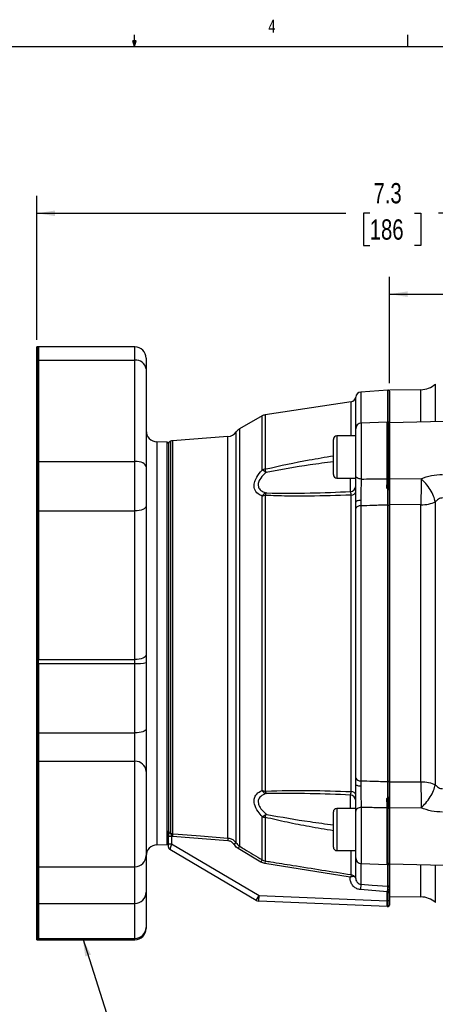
# Model space of a CAD drawing. Header units: inches. Extents: x 0.4 to 16.6, y 0.2 to 10.8.
# Tile 7 of 14: x 7.7 to 10.7, y 3.8 to 10.8. Entities that reach past the tile are written whole.
import ezdxf

# ---------------------------------------------------------------- set-up
doc = ezdxf.new("R2010")
doc.units = ezdxf.units.IN
doc.header["$MEASUREMENT"] = 0
doc.layers.add('BORDER', color=7, linetype='Continuous', lineweight=25)
doc.layers.add('SLD-0', color=7, linetype='Continuous', lineweight=25)
doc.styles.add('SLDTEXTSTYLE0', font='TXT', dxfattribs={"width": 0.75})
doc.dimstyles.new('SLDDIMSTYLE1', dxfattribs={"dimtxt": 0.145833, "dimasz": 0.13, "dimexe": 0, "dimexo": 0.0625, "dimgap": 0.036458, "dimtad": 0, "dimtih": 1, "dimtoh": 1, "dimdec": 1, "dimlfac": 1.55, "dimrnd": 1e-09, "dimzin": 12, "dimdsep": 46, "dimtxsty": 'SLDTEXTSTYLE0', "dimsah": 1, "dimcen": 0.09, "dimadec": 0, "dimazin": 3, "dimtfac": 1, "dimtdec": 1, "dimtofl": 0, "dimtmove": 0, "dimatfit": 3, "dimfxl": 0, "dimfrac": 2, "dimtolj": 1, "dimtzin": 12, "dimarcsym": 0})
doc.dimstyles.new('SLDDIMSTYLE3', dxfattribs={"dimtxt": 0.18, "dimasz": 0.13, "dimexe": 0, "dimexo": 0.0625, "dimgap": 0, "dimtad": 0, "dimtih": 1, "dimtoh": 1, "dimdec": 0, "dimrnd": 1e-09, "dimzin": 0, "dimdsep": 46, "dimtxsty": 'Standard', "dimsah": 1, "dimcen": 0.09, "dimadec": 0, "dimazin": 0, "dimtfac": 0.13, "dimtdec": 0, "dimtofl": 0, "dimtmove": 0, "dimatfit": 3, "dimfxl": 0, "dimfrac": 2, "dimtolj": 1, "dimtzin": 0, "dimarcsym": 0})

# ---------------------------------------------------------------- blocks, each defined once
blk = doc.blocks.new('_D_5')
at = {"layer": 'SLD-0'}
for p, q in [((7.7984, 8.5328), (7.7984, 9.568)), ((7.7984, 9.443), (10.0228, 9.443)), ((10.1949, 9.443), (10.1505, 9.443)), ((10.1505, 9.443), (10.1505, 9.2113)), ((10.5182, 9.443), (10.5625, 9.443)), ((10.5625, 9.443), (10.5625, 9.2113)), ((12.5115, 9.443), (10.6902, 9.443)), ((10.1505, 9.2113), (10.1949, 9.2113)), ((10.5625, 9.2113), (10.5182, 9.2113))]:
    blk.add_line(p, q, dxfattribs=at)
for points in [[(7.7984, 9.443), (7.9284, 9.423), (7.9284, 9.463)], [(12.5115, 9.443), (12.3815, 9.463), (12.3815, 9.423)]]:
    blk.add_solid(points, dxfattribs=at)
at = {"layer": 'SLD-0', "char_height": 0.14583, "attachment_point": 1, "style": 'SLDTEXTSTYLE0'}
for s, insert in [('7.3', (10.2219, 9.6605)), ('186', (10.1949, 9.3993))]:
    blk.add_mtext(s, dxfattribs=dict(at, insert=insert))
blk = doc.blocks.new('_D_6')
at = {"layer": 'SLD-0'}
for p, q in [((10.3383, 8.2201), (10.3383, 8.9865)), ((10.3383, 8.8615), (11.1643, 8.8615)), ((11.3364, 8.8615), (11.292, 8.8615)), ((11.292, 8.8615), (11.292, 8.6298)), ((11.5519, 8.8615), (11.5962, 8.8615)), ((11.5962, 8.8615), (11.5962, 8.6298)), ((12.5115, 8.8615), (11.7239, 8.8615)), ((11.292, 8.6298), (11.3364, 8.6298)), ((11.5962, 8.6298), (11.5519, 8.6298))]:
    blk.add_line(p, q, dxfattribs=at)
for points in [[(10.3383, 8.8615), (10.4683, 8.8415), (10.4683, 8.8815)], [(12.5115, 8.8615), (12.3815, 8.8815), (12.3815, 8.8415)]]:
    blk.add_solid(points, dxfattribs=at)
at = {"layer": 'SLD-0', "char_height": 0.14583, "attachment_point": 1, "style": 'SLDTEXTSTYLE0'}
for s, insert in [('3.4', (11.3095, 9.079)), ('86', (11.3364, 8.8178))]:
    blk.add_mtext(s, dxfattribs=dict(at, insert=insert))

msp = doc.modelspace()

# ---------------------------------------------------------------- linework, layer by layer
at = {"color": 7, "linetype": 'Continuous', "lineweight": 25}
for p, q in [((7.7984, 8.3864), (7.7984, 8.4828)), ((7.8089, 8.4825), (7.8012, 8.4828)), ((8.5041, 8.4825), (7.8089, 8.4825)), ((7.8089, 8.4825), (7.8089, 8.3862)), ((7.7984, 7.6588), (7.7984, 8.3864)), ((7.8012, 8.3864), (7.8012, 7.6588)), ((7.8089, 8.3862), (7.8012, 8.3864)), ((7.8089, 8.3862), (7.8089, 7.6587)), ((7.8089, 8.3862), (8.5041, 8.3862)), ((8.5041, 7.6587), (8.5041, 8.3862)), ((8.5847, 8.4019), (8.5847, 8.3253)), ((8.5847, 8.3253), (8.5847, 7.6195)), ((10.3255, 8.1719), (10.131, 8.1574)), ((10.3363, 8.1629), (10.3363, 7.9437)), ((10.563, 8.174), (10.3382, 8.1701)), ((10.0612, 8.0869), (9.4422, 7.9931)), ((9.4197, 7.9852), (9.2582, 7.8924)), ((10.3201, 7.9406), (10.133, 7.9341)), ((12.5115, 7.9927), (10.3382, 7.9357)), ((10.0941, 7.5578), (10.0941, 7.8938)), ((10.3363, 7.9302), (10.3363, 7.5398)), ((8.7363, 7.7963), (8.6625, 7.7989)), ((9.174, 7.837), (8.7752, 7.8072)), ((9.9331, 7.5632), (9.9331, 7.8168)), ((10.0941, 7.8413), (9.9577, 7.8413)), ((8.746, 7.7862), (8.746, 4.9622)), ((7.7984, 7.3023), (7.7984, 7.6588)), ((7.8012, 7.6588), (7.8012, 7.3023)), ((7.8089, 7.6587), (7.8012, 7.6588)), ((7.8089, 7.6587), (7.8089, 7.3024)), ((7.8089, 7.6587), (8.5041, 7.6587)), ((8.5041, 7.3024), (8.5041, 7.6587)), ((8.5847, 7.6195), (8.5847, 7.3365)), ((9.9577, 7.5387), (10.0941, 7.5387)), ((10.3383, 7.5364), (10.5644, 7.5337)), ((10.3277, 7.456), (10.3278, 7.4647)), ((10.3363, 7.4667), (10.3363, 7.4566)), ((10.3363, 7.3846), (10.3363, 7.4523)), ((10.3383, 7.3846), (10.3383, 7.4528)), ((9.4197, 5.2914), (9.4197, 7.4086)), ((9.4422, 7.4137), (9.4422, 5.2863)), ((10.0612, 5.2834), (10.0612, 7.4166)), ((10.1314, 7.3776), (10.131, 7.3387)), ((10.3383, 7.3846), (10.3363, 7.3846)), ((10.3363, 7.3846), (10.3363, 5.3154)), ((10.3383, 5.3154), (10.3383, 7.3846)), ((10.6675, 7.3678), (10.6675, 5.3321)), ((7.7984, 6.2326), (7.7984, 7.3023)), ((7.8089, 7.3024), (7.8012, 7.3023)), ((7.8012, 7.3023), (7.8012, 6.2326)), ((7.8089, 7.3024), (7.8089, 6.2326)), ((7.8089, 7.3024), (8.5041, 7.3024)), ((8.5041, 6.2326), (8.5041, 7.3024)), ((8.5847, 7.3365), (8.5847, 6.2667)), ((10.0939, 7.3189), (10.0941, 7.3654)), ((10.0939, 5.3811), (10.0939, 7.3189)), ((10.131, 7.3387), (10.131, 5.3613)), ((10.3255, 5.3554), (10.3255, 7.3446)), ((10.563, 7.3455), (10.3383, 7.3472)), ((10.563, 5.3544), (10.563, 7.3455)), ((7.7984, 6.2048), (7.7984, 6.2326)), ((7.8012, 6.2326), (7.8089, 6.2326)), ((7.8012, 6.2326), (7.8012, 6.2048)), ((7.8089, 6.2326), (8.5041, 6.2326)), ((7.7984, 5.7052), (7.7984, 6.2048)), ((7.8012, 6.2048), (7.8012, 5.7052)), ((7.8089, 6.2048), (7.8012, 6.2048)), ((7.8089, 6.2048), (7.8089, 5.7053)), ((7.8089, 6.2048), (8.5041, 6.2048)), ((8.5041, 5.7053), (8.5041, 6.2048)), ((8.5847, 6.2111), (8.5847, 5.7331)), ((7.7984, 5.5014), (7.7984, 5.7052)), ((7.8089, 5.7053), (7.8012, 5.7052)), ((7.8012, 5.7052), (7.8012, 5.5013)), ((7.8089, 5.7053), (8.5041, 5.7053)), ((7.8089, 5.7053), (7.8089, 5.5011)), ((8.5041, 5.5011), (8.5041, 5.7053)), ((8.5847, 5.7331), (8.5847, 5.4288)), ((7.7984, 4.7418), (7.7984, 5.5014)), ((7.8089, 5.5011), (7.8012, 5.5013)), ((7.8089, 5.5011), (7.8089, 4.7421)), ((7.8089, 5.5011), (8.5041, 5.5011)), ((8.5847, 5.4288), (8.5847, 4.8228)), ((10.0941, 5.3346), (10.0939, 5.3811)), ((10.131, 5.3613), (10.1314, 5.3223)), ((10.3363, 5.3154), (10.3383, 5.3154)), ((10.3363, 5.2476), (10.3363, 5.3154)), ((10.3383, 5.3528), (10.563, 5.3544)), ((10.3383, 5.2471), (10.3383, 5.3154)), ((10.3278, 5.2352), (10.3277, 5.244)), ((10.3363, 5.2434), (10.3363, 5.2332)), ((9.4197, 4.7926), (9.4197, 5.1036)), ((9.9331, 4.8832), (9.9331, 5.1368)), ((10.0941, 5.1613), (9.9577, 5.1613)), ((10.0941, 4.8062), (10.0941, 5.1422)), ((10.3363, 5.1602), (10.3363, 4.7698)), ((10.5644, 5.1662), (10.3383, 5.1636)), ((9.4422, 5.0976), (9.4422, 4.7842)), ((8.746, 4.9622), (8.7662, 4.9622)), ((8.746, 4.9066), (8.746, 4.9622)), ((8.7737, 4.9613), (8.7662, 4.9622)), ((8.7662, 4.9622), (8.7662, 4.9066)), ((8.7752, 4.9802), (8.7737, 4.9613)), ((9.1725, 4.9297), (8.7737, 4.9613)), ((8.6625, 4.9011), (8.7363, 4.9037)), ((8.746, 4.9066), (8.7662, 4.9066)), ((8.746, 4.8832), (8.746, 4.9066)), ((8.7662, 4.9066), (8.7559, 4.8658)), ((8.7662, 4.9066), (9.3978, 4.535)), ((9.174, 4.9487), (9.1725, 4.9297)), ((9.2332, 4.9147), (9.2169, 4.9035)), ((9.2582, 4.8903), (9.2481, 4.8738)), ((8.5847, 4.8205), (8.5847, 4.5588)), ((9.3773, 4.5003), (8.7559, 4.8658)), ((9.4097, 4.776), (9.2481, 4.8738)), ((9.9577, 4.8587), (10.0941, 4.8587)), ((10.0939, 4.6577), (10.0939, 4.8587)), ((9.4197, 4.7926), (9.4097, 4.776)), ((9.4392, 4.7652), (9.4097, 4.776)), ((9.4422, 4.7842), (9.4392, 4.7652)), ((10.0535, 4.6677), (9.4392, 4.7652)), ((10.133, 4.7659), (10.3201, 4.7594)), ((10.3363, 4.7554), (10.3363, 4.575)), ((10.3382, 4.7642), (11.3988, 4.7365)), ((7.7984, 4.4779), (7.7984, 4.7418)), ((7.8012, 4.7419), (7.8089, 4.7421)), ((7.8089, 4.7421), (8.5041, 4.7421)), ((7.8089, 4.7421), (7.8089, 4.4782)), ((10.0612, 4.6861), (10.0587, 4.6704)), ((10.131, 4.6169), (10.128, 4.5783)), ((8.5847, 4.5588), (8.5847, 4.3061)), ((9.3773, 4.5003), (9.3978, 4.535)), ((9.3961, 4.4947), (9.3978, 4.535)), ((9.3978, 4.535), (10.3215, 4.4969)), ((10.3215, 4.5633), (10.128, 4.5783)), ((10.3245, 4.6019), (10.3215, 4.5633)), ((10.3252, 4.5626), (10.3215, 4.5633)), ((10.3215, 4.4969), (10.3215, 4.5633)), ((10.3245, 4.6019), (10.3255, 4.6018)), ((10.3278, 4.5557), (10.3252, 4.5626)), ((10.3267, 4.5642), (10.3272, 4.57)), ((10.3278, 4.5557), (10.3267, 4.5642)), ((10.3278, 4.4969), (10.3278, 4.5557)), ((10.3363, 4.5557), (10.3278, 4.5557)), ((10.3363, 4.5719), (10.3363, 4.5645)), ((10.3363, 4.5645), (10.3363, 4.5557)), ((10.3363, 4.5557), (10.3363, 4.4969)), ((7.7984, 4.2272), (7.7984, 4.4779)), ((7.8012, 4.4779), (7.8089, 4.4782)), ((7.8089, 4.4782), (8.5041, 4.4782)), ((7.8089, 4.4782), (7.8089, 4.2275)), ((10.3199, 4.4566), (9.3961, 4.4947)), ((10.3199, 4.4566), (10.3215, 4.4969)), ((10.3215, 4.4969), (10.3278, 4.4969)), ((10.3278, 4.457), (10.3278, 4.4969)), ((10.3363, 4.4969), (10.3278, 4.4969)), ((10.3363, 4.4969), (10.3363, 4.467)), ((10.3382, 4.5299), (10.563, 4.5259)), ((8.5847, 4.3061), (8.5847, 4.2981)), ((7.7984, 4.2171), (7.7984, 4.2272)), ((7.8089, 4.2275), (7.8012, 4.2273)), ((7.8012, 4.2172), (7.8089, 4.2175)), ((7.8089, 4.2275), (8.5041, 4.2275)), ((7.8089, 4.2275), (7.8089, 4.2175)), ((7.8089, 4.2175), (8.5041, 4.2175))]:
    msp.add_line(p, q, dxfattribs=at)
at = {"color": 8, "linetype": 'Continuous', "lineweight": 25}
for p, q in [((7.8012, 8.4828), (7.8012, 8.3864)), ((8.5041, 8.3862), (8.5041, 8.4825)), ((10.131, 8.1574), (10.131, 7.934)), ((10.3255, 7.9405), (10.3255, 8.1719)), ((10.563, 7.9416), (10.563, 8.174)), ((10.6675, 8.2149), (10.6675, 7.9444)), ((10.0612, 7.8413), (10.0612, 8.0869)), ((10.0939, 7.8413), (10.0939, 8.1213)), ((9.4197, 7.5964), (9.4197, 7.9852)), ((9.4422, 7.9931), (9.4422, 7.6024)), ((10.133, 7.9341), (10.133, 7.5316)), ((10.3201, 7.5333), (10.3201, 7.9406)), ((10.3278, 7.5336), (10.3278, 7.9402)), ((9.2332, 4.9147), (9.2332, 7.8699)), ((9.2582, 7.8924), (9.2582, 4.8903)), ((8.6625, 7.7989), (8.6625, 4.9011)), ((8.7363, 7.5201), (8.7363, 7.7963)), ((8.7611, 7.8049), (8.7611, 4.9828)), ((8.7752, 7.8072), (8.7752, 4.9802)), ((9.174, 4.9487), (9.174, 7.837)), ((9.9577, 7.8413), (9.9577, 7.5387)), ((8.7363, 4.9037), (8.7363, 7.5201)), ((10.0574, 7.4412), (10.0574, 7.5387)), ((7.8012, 5.5013), (7.8012, 4.7419)), ((8.5041, 4.7421), (8.5041, 5.5011)), ((10.0574, 5.1613), (10.0574, 5.2587)), ((9.9577, 5.1613), (9.9577, 4.8587)), ((10.133, 5.1684), (10.133, 4.7659)), ((10.3201, 4.7594), (10.3201, 5.1667)), ((10.3278, 4.7598), (10.3278, 5.1664)), ((10.0612, 4.6861), (10.0612, 4.8587)), ((10.131, 4.766), (10.131, 4.6169)), ((10.3255, 4.6018), (10.3255, 4.7595)), ((10.563, 4.5259), (10.563, 4.7584)), ((10.6675, 4.7556), (10.6675, 4.4851)), ((7.8012, 4.7419), (7.8012, 4.4779)), ((8.5041, 4.4782), (8.5041, 4.7421)), ((7.8012, 4.4779), (7.8012, 4.2273)), ((8.5041, 4.2275), (8.5041, 4.4782)), ((7.8012, 4.2273), (7.8012, 4.2172)), ((8.5041, 4.2175), (8.5041, 4.2275))]:
    msp.add_line(p, q, dxfattribs=at)
at = {"color": 7, "linetype": 'Continuous', "lineweight": 25, "flags": 128}
for points in [[(8.5847, 7.6195), (8.5832, 7.6272), (8.5786, 7.6345), (8.5711, 7.6413), (8.5611, 7.6472), (8.5489, 7.6521), (8.5349, 7.6557), (8.5198, 7.6579), (8.5041, 7.6587)], [(10.133, 7.5316), (10.1254, 7.5322), (10.118, 7.5338), (10.1113, 7.5363), (10.1054, 7.5396), (10.1006, 7.5435), (10.097, 7.5479), (10.0948, 7.5528), (10.0941, 7.5578)], [(10.1314, 7.3776), (10.124, 7.3773), (10.1169, 7.3765), (10.1105, 7.3753), (10.1049, 7.3737), (10.1003, 7.3719), (10.0969, 7.3699), (10.0948, 7.3677), (10.0941, 7.3654)], [(8.5847, 7.3365), (8.5832, 7.3299), (8.5786, 7.3235), (8.5711, 7.3176), (8.5611, 7.3124), (8.5489, 7.3082), (8.5349, 7.305), (8.5198, 7.3031), (8.5041, 7.3024)], [(10.3255, 7.3446), (10.3276, 7.3446), (10.3296, 7.3443), (10.3314, 7.3438), (10.3331, 7.3431), (10.3345, 7.3423), (10.3355, 7.3413), (10.3361, 7.3402), (10.3363, 7.3391)], [(8.5847, 6.2667), (8.5832, 6.2601), (8.5786, 6.2537), (8.5711, 6.2478), (8.5611, 6.2426), (8.5489, 6.2384), (8.5349, 6.2352), (8.5198, 6.2333), (8.5041, 6.2326)], [(8.5847, 5.7331), (8.5832, 5.7277), (8.5786, 5.7225), (8.5711, 5.7177), (8.5611, 5.7135), (8.5489, 5.71), (8.5349, 5.7074), (8.5198, 5.7058), (8.5041, 5.7053)], [(10.1314, 5.3223), (10.124, 5.3227), (10.1169, 5.3235), (10.1105, 5.3247), (10.1049, 5.3262), (10.1003, 5.3281), (10.0969, 5.3301), (10.0948, 5.3323), (10.0941, 5.3346)], [(10.3255, 5.3554), (10.3276, 5.3554), (10.3296, 5.3557), (10.3314, 5.3562), (10.3331, 5.3568), (10.3345, 5.3577), (10.3355, 5.3587), (10.3361, 5.3598), (10.3363, 5.3609)], [(10.133, 5.1684), (10.1254, 5.1677), (10.118, 5.1662), (10.1113, 5.1637), (10.1054, 5.1604), (10.1006, 5.1565), (10.097, 5.152), (10.0948, 5.1472), (10.0941, 5.1422)], [(8.7752, 4.9802), (8.8154, 4.9771), (8.9762, 4.9643), (9.174, 4.9487)], [(10.131, 4.6169), (10.2114, 4.6107), (10.3245, 4.6019)]]:
    msp.add_lwpolyline(points, dxfattribs=at)
at = {"color": 7, "linetype": 'Continuous', "lineweight": 25}
for centre, radius, start, end in [((7.7984, 8.4022), 0.0806, 88, 90), ((8.5041, 8.4019), 0.0806, 0, 90), ((7.7984, 8.2796), 0.1068, 88.49068, 90.00008), ((8.5127, 8.3138), 0.0729, 9.08297, 96.84148), ((10.134, 8.1171), 0.0403, 94.27043, 174.1396), ((10.3262, 8.1618), 0.0101, 0, 94.27043), ((10.5602, 8.3353), 0.1613, 271, 311.70811), ((10.0554, 8.1252), 0.0387, 278.6206, 354.1396), ((9.4519, 7.9293), 0.0645, 98.6206, 119.89158), ((10.1344, 7.8938), 0.0403, 92, 180), ((10.3215, 7.9003), 0.0403, 81.0288, 92), ((10.3262, 7.9302), 0.0101, 0, 81.0288), ((8.6654, 7.8795), 0.0806, 180, 268), ((9.168, 7.9174), 0.0806, 274.27043, 323.9524), ((9.2984, 7.8225), 0.0806, 119.89158, 143.9524), ((8.7359, 7.7862), 0.0101, 0, 88), ((8.7662, 7.7853), 0.0202, 104.40046, 180), ((8.7812, 7.7268), 0.0806, 94.27043, 104.40046), ((9.9577, 7.8168), 0.0245, 90, 180), ((7.7984, 7.4926), 0.1662, 89.02989, 90.00009), ((9.451, 7.5242), 0.0786, 96.40191, 113.41754), ((9.3682, 7.4777), 0.1294, 51.64643, 66.54125), ((8.7206, 7.3942), 0.751, 14.25325, 16.0881), ((9.9577, 7.5632), 0.0245, 180, 270), ((10.3215, 7.5974), 0.0641, 268.74007, 275.62519), ((10.3284, 7.5418), 0.00819, 266.15644, 346.27012), ((10.0554, 7.4799), 0.0387, 272.93071, 359.93949), ((10.0636, 7.4479), 0.0315, 265.54637, 345.5192), ((10.3296, 7.4763), 0.0117, 261.26676, 305.22671), ((9.474, 7.3702), 0.0664, 112.53868, 144.72713), ((9.4506, 7.3242), 0.0899, 95.37485, 110.11036), ((9.5102, 7.3998), 0.0693, 152.77302, 168.51116), ((7.7984, 7.493), 0.1907, 269.99992, 270.84539), ((10.1267, 7.302), 0.0369, 83.33285, 152.69799), ((7.7984, 6.4233), 0.1907, 269.99992, 270.84539), ((7.7984, 7.2438), 1.0391, 269.99998, 270.15518), ((8.5241, 6.4695), 0.2654, 265.67014, 283.19831), ((7.7984, 5.9392), 0.234, 269.99993, 270.68896), ((7.7984, 5.4115), 0.0899, 88.20553, 90.00004), ((8.508, 5.4244), 0.0768, 3.26989, 92.93342), ((10.1267, 5.398), 0.0369, 207.30201, 276.66715), ((9.4506, 5.3758), 0.0899, 249.88964, 264.62515), ((9.474, 5.3298), 0.0664, 215.27287, 247.46132), ((9.5102, 5.3001), 0.0693, 191.48884, 207.22698), ((10.0554, 5.2201), 0.0387, 0.06051, 87.06929), ((10.0636, 5.2521), 0.0315, 14.4808, 94.45363), ((10.3296, 5.2237), 0.0117, 54.77329, 98.73324), ((9.3682, 5.2223), 0.1294, 293.45875, 308.35357), ((9.451, 5.1758), 0.0786, 246.58246, 263.59809), ((8.7206, 5.3057), 0.751, 343.9119, 345.74675), ((9.9577, 5.1368), 0.0245, 90, 180), ((10.3215, 5.1026), 0.0641, 84.37481, 91.25993), ((10.3284, 5.1582), 0.00819, 13.72988, 93.84356), ((8.7652, 5.0015), 0.0192, 181.2616, 257.81101), ((8.6654, 4.8205), 0.0806, 92, 180), ((8.7359, 4.9137), 0.0101, 272, 0), ((8.5041, 4.8228), 0.0806, 270, 0), ((8.7662, 4.8832), 0.0202, 180, 239.53446), ((9.9577, 4.8832), 0.0245, 180, 270), ((10.1344, 4.8062), 0.0403, 180, 268), ((10.3215, 4.7996), 0.0403, 268, 278.9712), ((10.3262, 4.7698), 0.0101, 278.9712, 0), ((7.7984, 4.8225), 0.0806, 270, 272), ((10.3264, 4.6117), 0.00992, 264.69834, 358.67688), ((8.5041, 4.5588), 0.0806, 270, 0), ((10.329, 4.6493), 0.0851, 268.43076, 274.91218), ((10.3292, 4.5831), 0.0133, 261.20972, 302.26397), ((7.7984, 4.5585), 0.0806, 270, 272), ((9.3978, 4.535), 0.0403, 239.53446, 267.63375), ((10.3262, 4.467), 0.0101, 278.92535, 0.00119), ((10.3262, 4.467), 0.0101, 278.9712, 0), ((10.5602, 4.3647), 0.1613, 48.29189, 89), ((10.3215, 4.4969), 0.0403, 267.63375, 278.9712), ((8.5051, 4.3071), 0.0796, 269.26592, 359.24661), ((8.5041, 4.2981), 0.0806, 270, 0), ((7.7984, 4.31), 0.0828, 269.99999, 271.94876), ((7.7984, 4.2978), 0.0806, 270, 272)]:
    msp.add_arc(centre, radius, start, end, dxfattribs=at)
for points, knots in [([(10.3383, 7.9423), (10.3383, 7.9489), (10.3383, 7.9855), (10.3383, 8.0377), (10.3383, 8.0972), (10.3383, 8.1388), (10.3383, 8.1652), (10.3383, 8.1685), (10.3383, 8.1701)], [0, 0, 0, 0, 0.041858, 0.233487, 0.425115, 0.616743, 0.808372, 1, 1, 1, 1]), ([(10.3383, 7.6901), (10.3383, 7.7131), (10.3383, 7.7591), (10.3383, 7.8226), (10.3383, 7.876), (10.3383, 7.914), (10.3383, 7.9344), (10.3383, 7.9337), (10.3383, 7.9334)], [0, 0, 0, 0, 0.178773, 0.357545, 0.536318, 0.715091, 0.893864, 1, 1, 1, 1]), ([(9.4197, 7.4086), (9.4099, 7.4137), (9.3858, 7.4263), (9.3637, 7.4556), (9.3609, 7.4943), (9.3749, 7.5368), (9.3981, 7.5713), (9.4162, 7.5922), (9.4197, 7.5964)], [0, 0, 0, 0, 0.162337, 0.395787, 0.554182, 0.711926, 0.942817, 1, 1, 1, 1]), ([(9.4485, 7.5791), (9.4449, 7.5758), (9.4275, 7.5596), (9.4043, 7.5327), (9.3903, 7.4996), (9.3912, 7.4816), (9.397, 7.4647), (9.4063, 7.4537), (9.4254, 7.4405), (9.4386, 7.4354), (9.4485, 7.4316)], [0, 0, 0, 0, 0.060426, 0.295827, 0.448101, 0.575654, 0.598782, 0.771911, 0.830481, 1, 1, 1, 1]), ([(10.0941, 7.3654), (10.0941, 7.3698), (10.0941, 7.3957), (10.0941, 7.4462), (10.0941, 7.5093), (10.0941, 7.5427), (10.0941, 7.5578)], [0, 0, 0, 0, 0.067291, 0.398, 0.728909, 1, 1, 1, 1]), ([(10.133, 7.5316), (10.1328, 7.5195), (10.1323, 7.4928), (10.1317, 7.4423), (10.1314, 7.4019), (10.1314, 7.3812), (10.1314, 7.3776)], [0, 0, 0, 0, 0.271237, 0.602164, 0.932744, 1, 1, 1, 1]), ([(10.133, 7.5316), (10.1594, 7.5318), (10.2218, 7.5323), (10.2842, 7.5329), (10.3201, 7.5333)], [0, 0, 0, 0, 0.423273, 1, 1, 1, 1]), ([(10.3191, 7.4665), (10.3191, 7.473), (10.3194, 7.4972), (10.3198, 7.5181), (10.3201, 7.5333)], [0, 0, 0, 0, 0.270251, 1, 1, 1, 1]), ([(10.3278, 7.4647), (10.3278, 7.4823), (10.3278, 7.5071), (10.3278, 7.5276), (10.3278, 7.5336)], [0, 0, 0, 0, 0.710596, 1, 1, 1, 1]), ([(10.3363, 7.5398), (10.3363, 7.5335), (10.3363, 7.5117), (10.3363, 7.4854), (10.3363, 7.4667)], [0, 0, 0, 0, 0.289375, 1, 1, 1, 1]), ([(10.3383, 7.3472), (10.3383, 7.3621), (10.3383, 7.392), (10.3383, 7.4432), (10.3383, 7.4939), (10.3383, 7.5222), (10.3383, 7.5364)], [0, 0, 0, 0, 0.249637, 0.499338, 0.749095, 1, 1, 1, 1]), ([(10.5644, 7.5337), (10.5646, 7.5166), (10.5648, 7.488), (10.5645, 7.4373), (10.564, 7.3898), (10.5633, 7.36), (10.563, 7.3455)], [0, 0, 0, 0, 0.30035, 0.499876, 0.756119, 1, 1, 1, 1]), ([(10.5644, 7.5337), (10.589, 7.5427), (10.638, 7.5605), (10.692, 7.563), (10.7191, 7.5643)], [0, 0, 0, 0, 0.499962, 1, 1, 1, 1]), ([(10.6675, 7.3678), (10.6639, 7.3814), (10.6565, 7.4092), (10.6318, 7.4557), (10.6001, 7.5), (10.5761, 7.5227), (10.5644, 7.5337)], [0, 0, 0, 0, 0.243136, 0.5, 0.756864, 1, 1, 1, 1]), ([(9.4485, 7.4316), (9.4505, 7.4315), (9.5556, 7.4287), (9.7585, 7.4298), (9.96, 7.4375), (10.0574, 7.4412)], [0, 0, 0, 0, 0.009852, 0.521484, 1, 1, 1, 1]), ([(10.0612, 7.4166), (10.0611, 7.4192), (10.0606, 7.4274), (10.0594, 7.4377), (10.0581, 7.4401), (10.0574, 7.4412)], [0, 0, 0, 0, 0.191451, 0.594457, 1, 1, 1, 1]), ([(10.3191, 7.4665), (10.3194, 7.4664), (10.3215, 7.4654), (10.3246, 7.4646), (10.3272, 7.4647), (10.3278, 7.4647)], [0, 0, 0, 0, 0.122007, 0.78766, 1, 1, 1, 1]), ([(10.3256, 7.4571), (10.3254, 7.4573), (10.3231, 7.4602), (10.3209, 7.4634), (10.3191, 7.4664), (10.3191, 7.4665)], [0, 0, 0, 0, 0.066377, 0.9799136, 1, 1, 1, 1]), ([(10.3255, 7.3446), (10.3255, 7.3607), (10.3255, 7.3929), (10.3255, 7.4333), (10.3256, 7.4541), (10.3256, 7.4571)], [0, 0, 0, 0, 0.46098, 0.92197, 1, 1, 1, 1]), ([(10.3256, 7.4571), (10.3258, 7.4569), (10.3262, 7.4564), (10.327, 7.456), (10.3275, 7.456), (10.3277, 7.456)], [0, 0, 0, 0, 0.389404, 0.782582, 1, 1, 1, 1]), ([(10.3277, 7.456), (10.3288, 7.456), (10.331, 7.456), (10.3337, 7.4561), (10.3356, 7.4563), (10.3362, 7.4565), (10.3363, 7.4566), (10.3363, 7.4566), (10.3363, 7.4566)], [0, 0, 0, 0, 0.2351758, 0.4703331, 0.7059778, 0.9423171, 0.9813475, 1, 1, 1, 1]), ([(10.3363, 7.4566), (10.3363, 7.4541), (10.3363, 7.4326), (10.3363, 7.3905), (10.3363, 7.3562), (10.3363, 7.3391)], [0, 0, 0, 0, 0.062626, 0.531308, 1, 1, 1, 1]), ([(10.0612, 7.4166), (9.9604, 7.4132), (9.8064, 7.4081), (9.6, 7.4078), (9.4948, 7.4117), (9.4422, 7.4137)], [0, 0, 0, 0, 0.486338, 0.743005, 1, 1, 1, 1]), ([(10.7191, 7.3955), (10.714, 7.3952), (10.7038, 7.3944), (10.6853, 7.3855), (10.6746, 7.3749), (10.6675, 7.3678)], [0, 0, 0, 0, 0.249706, 0.501477, 1, 1, 1, 1]), ([(10.3255, 7.3446), (10.2899, 7.3435), (10.225, 7.3415), (10.1602, 7.3395), (10.131, 7.3387)], [0, 0, 0, 0, 0.549647, 1, 1, 1, 1]), ([(7.8089, 6.2048), (7.8089, 6.2073), (7.8089, 6.2121), (7.8089, 6.2216), (7.8089, 6.2282), (7.8089, 6.2326)], [0, 0, 0, 0, 0.253152, 0.506303, 1, 1, 1, 1]), ([(8.5041, 6.2048), (8.5041, 6.2048), (8.5041, 6.2096), (8.5041, 6.2167), (8.5041, 6.2259), (8.5041, 6.2304), (8.5041, 6.2326)], [0, 0, 0, 0, 0.000053, 0.493701, 0.746851, 1, 1, 1, 1]), ([(8.5847, 6.2667), (8.5847, 6.2623), (8.5847, 6.2533), (8.5847, 6.2349), (8.5847, 6.2205), (8.5847, 6.2111)], [0, 0, 0, 0, 0.253159, 0.506319, 1, 1, 1, 1]), ([(10.0941, 5.1422), (10.0941, 5.1609), (10.0941, 5.1984), (10.0941, 5.2669), (10.0941, 5.3127), (10.0941, 5.3344), (10.0941, 5.3346)], [0, 0, 0, 0, 0.332453, 0.664935, 0.996731, 1, 1, 1, 1]), ([(10.131, 5.3613), (10.1602, 5.3604), (10.225, 5.3585), (10.2899, 5.3565), (10.3255, 5.3554)], [0, 0, 0, 0, 0.450353, 1, 1, 1, 1]), ([(10.1314, 5.3223), (10.1314, 5.3222), (10.1314, 5.3048), (10.1316, 5.2682), (10.1322, 5.2133), (10.1327, 5.1834), (10.133, 5.1684)], [0, 0, 0, 0, 0.003267, 0.334916, 0.667383, 1, 1, 1, 1]), ([(10.3256, 5.2429), (10.3256, 5.2459), (10.3255, 5.2667), (10.3255, 5.3071), (10.3255, 5.3393), (10.3255, 5.3554)], [0, 0, 0, 0, 0.07803, 0.53902, 1, 1, 1, 1]), ([(10.3363, 5.3609), (10.3363, 5.3438), (10.3363, 5.3095), (10.3363, 5.2674), (10.3363, 5.2459), (10.3363, 5.2434)], [0, 0, 0, 0, 0.4686917, 0.9373743, 1, 1, 1, 1]), ([(10.3383, 5.1636), (10.3383, 5.1777), (10.3383, 5.2059), (10.3383, 5.2565), (10.3383, 5.3078), (10.3383, 5.3378), (10.3383, 5.3528)], [0, 0, 0, 0, 0.249637, 0.499339, 0.749096, 1, 1, 1, 1]), ([(10.563, 5.3544), (10.5633, 5.3399), (10.564, 5.3102), (10.5645, 5.2626), (10.5648, 5.212), (10.5646, 5.1834), (10.5644, 5.1662)], [0, 0, 0, 0, 0.243881, 0.500124, 0.699654, 1, 1, 1, 1]), ([(10.5644, 5.1662), (10.5761, 5.1773), (10.6001, 5.2), (10.6318, 5.2443), (10.6565, 5.2908), (10.6639, 5.3186), (10.6675, 5.3321)], [0, 0, 0, 0, 0.243136, 0.5, 0.756864, 1, 1, 1, 1]), ([(10.6675, 5.3321), (10.6746, 5.3251), (10.6852, 5.3145), (10.7038, 5.3056), (10.714, 5.3048), (10.7191, 5.3044)], [0, 0, 0, 0, 0.497936, 0.748079, 1, 1, 1, 1]), ([(9.4197, 5.1036), (9.4099, 5.1155), (9.3858, 5.1445), (9.3637, 5.1887), (9.3609, 5.2293), (9.3749, 5.2624), (9.3981, 5.2812), (9.4162, 5.2897), (9.4197, 5.2914)], [0, 0, 0, 0, 0.162337, 0.395787, 0.554182, 0.711926, 0.942817, 1, 1, 1, 1]), ([(9.4485, 5.2684), (9.4449, 5.2672), (9.4275, 5.261), (9.4043, 5.2472), (9.3903, 5.222), (9.3912, 5.2036), (9.397, 5.1834), (9.4063, 5.1671), (9.4254, 5.143), (9.4386, 5.1303), (9.4485, 5.1208)], [0, 0, 0, 0, 0.060426, 0.295827, 0.448101, 0.575654, 0.598782, 0.771911, 0.830481, 1, 1, 1, 1]), ([(9.4422, 5.2863), (9.4444, 5.2864), (9.5492, 5.2916), (9.7554, 5.2936), (9.9604, 5.2868), (10.0612, 5.2834)], [0, 0, 0, 0, 0.010657, 0.513477, 1, 1, 1, 1]), ([(10.0574, 5.2587), (9.96, 5.2627), (9.7563, 5.271), (9.554, 5.2693), (9.4485, 5.2684)], [0, 0, 0, 0, 0.478666, 1, 1, 1, 1]), ([(10.0574, 5.2587), (10.0578, 5.2592), (10.0587, 5.2604), (10.0602, 5.2676), (10.0609, 5.2782), (10.0612, 5.2834)], [0, 0, 0, 0, 0.207401, 0.604963, 1, 1, 1, 1]), ([(10.3191, 5.2335), (10.3191, 5.2335), (10.321, 5.2368), (10.3233, 5.2399), (10.3256, 5.2429)], [0, 0, 0, 0, 0.020091, 1, 1, 1, 1]), ([(10.3277, 5.244), (10.3274, 5.244), (10.3269, 5.2439), (10.3262, 5.2435), (10.3258, 5.2431), (10.3256, 5.2429)], [0, 0, 0, 0, 0.2871122, 0.641942, 1, 1, 1, 1]), ([(10.3277, 5.244), (10.3288, 5.244), (10.331, 5.244), (10.3337, 5.2438), (10.3356, 5.2436), (10.3362, 5.2435), (10.3363, 5.2434), (10.3363, 5.2434), (10.3363, 5.2434)], [0, 0, 0, 0, 0.2351758, 0.4703331, 0.7059778, 0.9423171, 0.9813475, 1, 1, 1, 1]), ([(10.3278, 5.2352), (10.3271, 5.2353), (10.3245, 5.2354), (10.3215, 5.2346), (10.3194, 5.2336), (10.3191, 5.2335)], [0, 0, 0, 0, 0.242644, 0.878047, 1, 1, 1, 1]), ([(10.3201, 5.1667), (10.3198, 5.1819), (10.3194, 5.2028), (10.3191, 5.2269), (10.3191, 5.2335)], [0, 0, 0, 0, 0.7297493, 1, 1, 1, 1]), ([(10.3278, 5.1664), (10.3278, 5.1817), (10.3278, 5.2032), (10.3278, 5.2281), (10.3278, 5.2352)], [0, 0, 0, 0, 0.71275, 1, 1, 1, 1]), ([(10.3363, 5.2332), (10.3363, 5.2256), (10.3363, 5.1992), (10.3363, 5.1764), (10.3363, 5.1602)], [0, 0, 0, 0, 0.287279, 1, 1, 1, 1]), ([(10.3201, 5.1667), (10.2842, 5.167), (10.2218, 5.1676), (10.1594, 5.1682), (10.133, 5.1684)], [0, 0, 0, 0, 0.576727, 1, 1, 1, 1]), ([(10.7191, 5.1357), (10.692, 5.137), (10.638, 5.1395), (10.5889, 5.1573), (10.5644, 5.1662)], [0, 0, 0, 0, 0.500346, 1, 1, 1, 1]), ([(8.746, 4.9622), (8.746, 4.9652), (8.746, 4.9729), (8.746, 4.9843), (8.746, 4.9951), (8.746, 4.9991), (8.746, 5.0011)], [0, 0, 0, 0, 0.178605, 0.455993, 0.727872, 1, 1, 1, 1]), ([(8.7611, 4.9828), (8.7644, 4.982), (8.7691, 4.9808), (8.7738, 4.9804), (8.7752, 4.9802)], [0, 0, 0, 0, 0.70633, 1, 1, 1, 1]), ([(8.7611, 4.9828), (8.7616, 4.9817), (8.7624, 4.9794), (8.764, 4.9737), (8.7653, 4.9678), (8.7659, 4.9638), (8.7662, 4.9622)], [0, 0, 0, 0, 0.26962, 0.544282, 0.822953, 1, 1, 1, 1]), ([(10.3383, 5.0099), (10.3383, 4.9869), (10.3383, 4.9409), (10.3383, 4.8774), (10.3383, 4.824), (10.3383, 4.786), (10.3383, 4.7656), (10.3383, 4.7663), (10.3383, 4.7666)], [0, 0, 0, 0, 0.178773, 0.357545, 0.536318, 0.715091, 0.893864, 1, 1, 1, 1]), ([(9.2169, 4.9035), (9.2124, 4.9088), (9.2035, 4.9194), (9.1871, 4.9276), (9.1764, 4.9291), (9.1725, 4.9297)], [0, 0, 0, 0, 0.388938, 0.778537, 1, 1, 1, 1]), ([(9.174, 4.9487), (9.1791, 4.9479), (9.1934, 4.9459), (9.2153, 4.9354), (9.2272, 4.9216), (9.2332, 4.9147)], [0, 0, 0, 0, 0.22286, 0.613289, 1, 1, 1, 1]), ([(9.2481, 4.8738), (9.2457, 4.8754), (9.2335, 4.8832), (9.2242, 4.8945), (9.2169, 4.9035)], [0, 0, 0, 0, 0.202777, 1, 1, 1, 1]), ([(9.2332, 4.9147), (9.239, 4.9073), (9.2464, 4.8981), (9.2562, 4.8916), (9.2582, 4.8903)], [0, 0, 0, 0, 0.798196, 1, 1, 1, 1]), ([(9.2582, 4.8903), (9.2697, 4.8834), (9.3235, 4.8507), (9.3774, 4.8182), (9.4197, 4.7926)], [0, 0, 0, 0, 0.213576, 1, 1, 1, 1]), ([(9.4197, 4.7926), (9.4259, 4.7895), (9.4331, 4.7858), (9.441, 4.7844), (9.4422, 4.7842)], [0, 0, 0, 0, 0.8482658, 1, 1, 1, 1]), ([(9.4422, 4.7842), (9.4555, 4.7821), (9.5219, 4.7715), (9.7282, 4.7388), (9.9212, 4.7082), (10.0612, 4.6861)], [0, 0, 0, 0, 0.0643399, 0.3216995, 1, 1, 1, 1]), ([(10.3383, 4.5765), (10.3383, 4.5856), (10.3383, 4.6076), (10.3383, 4.6627), (10.3383, 4.7144), (10.3383, 4.7511), (10.3383, 4.7577)], [0, 0, 0, 0, 0.23891, 0.581985, 0.92506, 1, 1, 1, 1]), ([(10.0587, 4.6704), (10.0619, 4.6717), (10.068, 4.6743), (10.0771, 4.6747), (10.0833, 4.6733), (10.0858, 4.6713), (10.0867, 4.6706)], [0, 0, 0, 0, 0.295655, 0.579466, 0.848349, 1, 1, 1, 1]), ([(10.0612, 4.6861), (10.0646, 4.6853), (10.0724, 4.6834), (10.0811, 4.6775), (10.0853, 4.6723), (10.0867, 4.6706)], [0, 0, 0, 0, 0.342073, 0.78066, 1, 1, 1, 1]), ([(10.0535, 4.6677), (10.0536, 4.6677), (10.0553, 4.6687), (10.0571, 4.6696), (10.0587, 4.6704)], [0, 0, 0, 0, 0.0345668, 1, 1, 1, 1]), ([(10.128, 4.5783), (10.1193, 4.5799), (10.1018, 4.583), (10.0793, 4.5985), (10.0625, 4.6202), (10.0537, 4.6445), (10.0536, 4.6608), (10.0535, 4.6677)], [0, 0, 0, 0, 0.205521, 0.410886, 0.620513, 0.838738, 1, 1, 1, 1]), ([(10.0867, 4.6706), (10.0893, 4.6675), (10.0927, 4.6633), (10.0937, 4.6589), (10.0939, 4.6577), (10.0939, 4.6577)], [0, 0, 0, 0, 0.730944, 0.992246, 1, 1, 1, 1]), ([(10.0939, 4.6577), (10.094, 4.6565), (10.0947, 4.6503), (10.0982, 4.6397), (10.1065, 4.628), (10.1177, 4.6195), (10.1266, 4.6178), (10.131, 4.6169)], [0, 0, 0, 0, 0.062631, 0.318116, 0.556054, 0.780978, 1, 1, 1, 1]), ([(10.3363, 4.6114), (10.3363, 4.611), (10.3363, 4.6089), (10.3363, 4.6022), (10.3363, 4.5887), (10.3363, 4.5775), (10.3363, 4.5719)], [0, 0, 0, 0, 0.068437, 0.376345, 0.688251, 1, 1, 1, 1]), ([(10.3272, 4.57), (10.3269, 4.569), (10.3264, 4.5673), (10.3259, 4.5653), (10.3256, 4.5641), (10.3254, 4.5634), (10.3253, 4.563), (10.3252, 4.5628), (10.3252, 4.5627), (10.3252, 4.5626)], [0, 0, 0, 0, 0.4140802, 0.681924, 0.8275713, 0.9065816, 0.9494001, 0.9726883, 1, 1, 1, 1]), ([(10.3267, 4.5642), (10.3265, 4.564), (10.326, 4.5635), (10.3255, 4.563), (10.3252, 4.5627), (10.3252, 4.5626)], [0, 0, 0, 0, 0.435445, 0.910711, 1, 1, 1, 1]), ([(10.3272, 4.57), (10.3269, 4.5745), (10.3262, 4.5835), (10.3257, 4.5943), (10.3256, 4.5998), (10.3255, 4.6015), (10.3255, 4.6018)], [0, 0, 0, 0, 0.3134115, 0.6251362, 0.931879, 1, 1, 1, 1])]:
    msp.add_open_spline(points, degree=3, knots=knots, dxfattribs=at)
at = {"color": 8, "linetype": 'Continuous', "lineweight": 25}
for points, knots in [([(9.4422, 7.6024), (9.4444, 7.6029), (9.5492, 7.6281), (9.7128, 7.6618), (9.8751, 7.6891), (9.9331, 7.6988)], [0, 0, 0, 0, 0.013425, 0.646845, 1, 1, 1, 1]), ([(9.9331, 7.6561), (9.8772, 7.6487), (9.715, 7.6272), (9.554, 7.5982), (9.4485, 7.5791)], [0, 0, 0, 0, 0.345339, 1, 1, 1, 1]), ([(9.4485, 5.1208), (9.4505, 5.1204), (9.5556, 5.0999), (9.7172, 5.0729), (9.8772, 5.0514), (9.9331, 5.0439)], [0, 0, 0, 0, 0.012371, 0.654848, 1, 1, 1, 1]), ([(9.9331, 5.0012), (9.8751, 5.0109), (9.7639, 5.0296), (9.6, 5.0616), (9.4948, 5.0856), (9.4422, 5.0976)], [0, 0, 0, 0, 0.352936, 0.676261, 1, 1, 1, 1])]:
    msp.add_open_spline(points, degree=3, knots=knots, dxfattribs=at)
at = {"color": 7, "linetype": 'Continuous', "lineweight": 25}
for points in [[(10.3383, 7.5364), (10.3383, 7.5597), (10.3383, 7.6063), (10.3383, 7.6622), (10.3383, 7.6901)], [(10.563, 7.3455), (10.5823, 7.3467), (10.6208, 7.349), (10.6519, 7.3616), (10.6675, 7.3678)], [(10.3383, 5.3528), (10.3383, 5.4028), (10.3383, 5.5026), (10.3383, 5.6629), (10.3383, 5.8289), (10.3383, 5.9999), (10.3383, 6.1741), (10.3383, 6.35), (10.3383, 6.5259), (10.3383, 6.7001), (10.3383, 6.8711), (10.3383, 7.0371), (10.3383, 7.1973), (10.3383, 7.2972), (10.3383, 7.3472)], [(10.563, 5.3544), (10.5823, 5.3533), (10.6208, 5.351), (10.6519, 5.3384), (10.6675, 5.3321)], [(10.3383, 5.1636), (10.3383, 5.1403), (10.3383, 5.0937), (10.3383, 5.0378), (10.3383, 5.0099)]]:
    msp.add_open_spline(points, degree=3, dxfattribs=at)
at = {"layer": 'BORDER'}
for p, q in [((8.501, 10.6421), (8.501, 10.7269)), ((10.4698, 10.6421), (10.4698, 10.7269)), ((0.6263, 10.6421), (16.3763, 10.6421)), ((8.501, 10.6421), (8.4878, 10.684)), ((8.5136, 10.684), (8.4878, 10.684)), ((8.494, 10.684), (8.501, 10.6421)), ((8.501, 10.6421), (8.5136, 10.684)), ((8.5059, 10.684), (8.501, 10.6421))]:
    msp.add_line(p, q, dxfattribs=at)

# ---------------------------------------------------------------- texts
at = {"color": 7, "linetype": 'Continuous', "lineweight": 0, "insert": (9.4643, 10.8357), "char_height": 0.0937, "attachment_point": 1, "style": 'SLDTEXTSTYLE0'}
msp.add_mtext('4', dxfattribs=at)

# ---------------------------------------------------------------- dimensions: what is measured, and where the dimension line sits
at = {"layer": 'SLD-0'}
for base, p1, picture, middle in [((12.5115, 9.443), (7.7984, 8.4828), '_D_5', (10.3565, 9.443)), ((12.5115, 8.8615), (10.3383, 8.1701), '_D_6', (11.4441, 8.8615))]:
    dim = msp.add_linear_dim(base=base, p1=p1, p2=(12.5115, 9.4519), dimstyle='SLDDIMSTYLE1', dxfattribs=at)
    dim.commit()
    dim.dimension.update_dxf_attribs({"geometry": picture, "text_midpoint": middle, "dimtype": 160})

# ---------------------------------------------------------------- leaders
msp.add_leader([(8.1276, 4.2275), (8.4826, 3.1114), (8.7326, 3.1114)], dimstyle='SLDDIMSTYLE3', dxfattribs=at)

doc.saveas('drawing.dxf')
